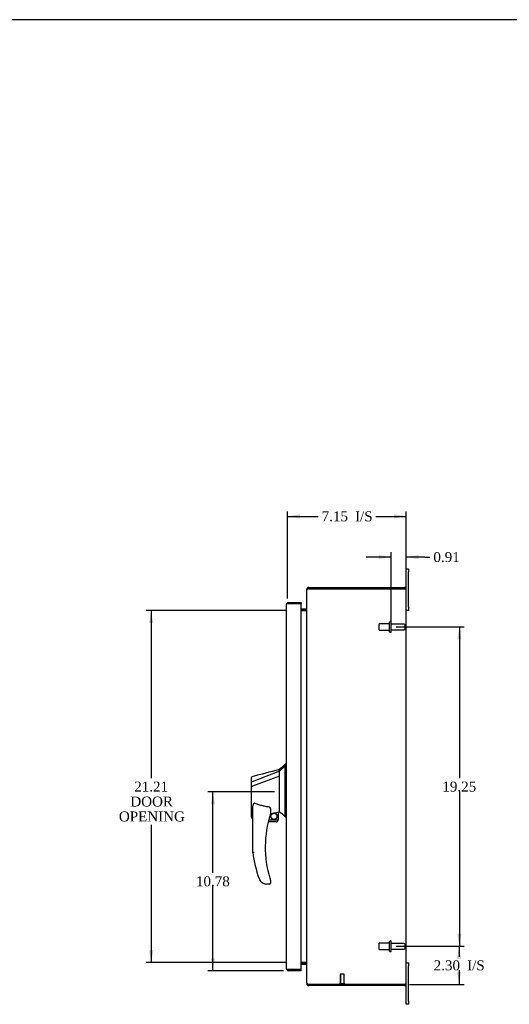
# Model space of a CAD drawing. Header units: inches. Extents: x 1 to 150, y -1 to 99.
# Tile 5 of 10: x 57 to 86, y 40 to 99. Entities that reach past the tile are written whole.
import ezdxf
from ezdxf.enums import TextEntityAlignment as Align
from ezdxf.lldxf.tags import DXFTag

# ---------------------------------------------------------------- set-up
doc = ezdxf.new("R2010")
doc.units = ezdxf.units.IN
doc.header["$MEASUREMENT"] = 0
for name, color, linetype in [('COM48564', 7, 'Continuous'), ('COM70653-2', 7, 'Continuous'), ('Default', 7, 'Continuous'), ('FET07720', 7, 'Continuous'), ('HAN86294', 7, 'Continuous'), ('STD26089', 7, 'Continuous'), ('STD26258', 7, 'Continuous')]:
    doc.layers.add(name, color=color, linetype=linetype)
doc.styles.add('SEACAD_Times_New_Roman', font='times.ttf')
tags = doc.linetypes.add('HIDDEN2', pattern=[0.1875, 0.125, -0.0625]).pattern_tags.tags
tags[6:7] = [DXFTag(74, 4), DXFTag(75, 0), DXFTag(340, '0'), DXFTag(46, 0.0), DXFTag(50, 0.0), DXFTag(44, 0.0), DXFTag(45, 0.0)]
tags[4:5] = [DXFTag(74, 4), DXFTag(75, 0), DXFTag(340, '0'), DXFTag(46, 0.0), DXFTag(50, 0.0), DXFTag(44, 0.0), DXFTag(45, 0.0)]
doc.dimstyles.new('HAMMOND_(STH_-_120x80)', dxfattribs={"dimtxt": 0.6, "dimasz": 0.75, "dimexe": 0.3, "dimexo": 0.3, "dimgap": 0.15, "dimtad": 0, "dimtih": 1, "dimtoh": 1, "dimzin": 0, "dimdsep": 46, "dimtxsty": 'SEACAD_Times_New_Roman', "dimblk1": '_SE_FILLED', "dimblk2": '_SE_FILLED', "dimsah": 1, "dimcen": 0.3, "dimadec": 0, "dimazin": 0, "dimtfac": 0.8, "dimtofl": 0, "dimtmove": 0, "dimatfit": 3, "dimfxl": 1, "dimtolj": 1, "dimtzin": 0, "dimarcsym": 0})

# ---------------------------------------------------------------- blocks, each defined once
blk = doc.blocks.new('SE3')
at = {"layer": 'COM48564', "color": 7, "linetype": 'Continuous'}
for p, q in [((74.024, 65.153), (74.024, 65.106)), ((74.024, 65.153), (74.059, 65.153)), ((74.024, 41.416), (74.024, 65.106)), ((74.166, 65.261), (74.132, 65.261)), ((74.132, 65.189), (74.132, 65.261)), ((74.132, 65.189), (74.166, 65.189)), ((74.166, 65.261), (79.916, 65.261)), ((74.166, 65.189), (79.916, 65.189)), ((79.916, 65.189), (74.166, 65.189)), ((79.916, 65.189), (79.948, 65.189)), ((79.928, 65.189), (79.916, 65.189)), ((79.948, 65.256), (79.928, 65.189)), ((80.024, 41.369), (80.024, 65.153)), ((73.988, 63.958), (73.689, 63.958)), ((73.988, 63.886), (73.689, 63.886)), ((73.689, 63.868), (73.988, 63.868)), ((73.988, 63.868), (73.996, 63.868)), ((73.996, 63.959), (74.009, 63.894)), ((73.988, 42.654), (73.689, 42.654)), ((73.689, 42.636), (73.988, 42.636)), ((73.689, 42.564), (73.988, 42.564)), ((73.996, 42.654), (73.988, 42.654)), ((73.996, 42.563), (74.009, 42.628)), ((74.024, 41.416), (74.024, 41.369)), ((74.024, 41.369), (74.059, 41.369)), ((74.132, 41.333), (74.132, 41.261)), ((74.166, 41.333), (74.132, 41.333)), ((74.132, 41.261), (74.166, 41.261)), ((74.166, 41.333), (79.916, 41.333)), ((79.916, 41.333), (74.166, 41.333)), ((79.916, 41.261), (74.166, 41.261)), ((79.928, 41.333), (79.916, 41.333)), ((79.916, 41.333), (79.948, 41.333)), ((79.948, 41.266), (79.928, 41.333))]:
    blk.add_line(p, q, dxfattribs=at)
for centre, radius, start, end in [((74.132, 65.153), 0.108, 126.87957, 180), ((74.132, 65.153), 0.108, 90, 126.87955), ((74.16, 65.007), 0.178, 98.78807, 121.13149), ((74.132, 65.153), 0.036, 90, 126.87955), ((74.166, 65.089), 0.1, 90, 109.52472), ((79.916, 65.153), 0.108, 72.91006, 90), ((79.916, 65.153), 0.108, 18.10984, 72.91006), ((80.142, 64.393), 0.803, 98.76811, 102.74687), ((80.142, 64.395), 0.801, 98.79505, 102.77303), ((79.916, 65.153), 0.108, 0, 18.10984), ((73.988, 63.994), 0.036, 270, 281.86813), ((73.988, 63.994), 0.108, 270, 281.86813), ((73.988, 63.994), 0.036, 281.8682, 359.99993), ((73.874, 63.957), 0.151, 323.9353, 356.26644), ((73.988, 42.528), 0.108, 78.13187, 90), ((73.988, 42.528), 0.036, 78.13187, 90), ((73.874, 42.565), 0.151, 3.73356, 36.0647), ((73.988, 42.528), 0.036, 0.00007, 78.1318), ((74.132, 41.369), 0.108, 180.00004, 233.12041), ((74.16, 41.515), 0.178, 238.86851, 261.21193), ((74.132, 41.369), 0.108, 233.12045, 270), ((74.132, 41.369), 0.036, 233.12045, 270), ((74.166, 41.433), 0.1, 250.47528, 270), ((79.916, 41.369), 0.108, 270, 287.08994), ((79.916, 41.369), 0.108, 287.08994, 341.89016), ((80.142, 42.127), 0.801, 257.20608, 261.20495), ((80.142, 42.129), 0.803, 257.25313, 261.23189), ((79.916, 41.369), 0.108, 341.89016, 0)]:
    blk.add_arc(centre, radius, start, end, dxfattribs=at)
for centre, start_param, end_param in [((79.916, 65.153), 3.141593, 3.457669), ((79.916, 41.369), 2.825516, 3.141593)]:
    blk.add_ellipse(centre, major_axis=(-0.108, 0), ratio=0.996907, start_param=start_param, end_param=end_param, dxfattribs=at)
for points, knots in [([(74.024, 65.106), (74.024, 65.115), (74.028, 65.124), (74.043, 65.142), (74.054, 65.151), (74.068, 65.16)], [0, 0, 0, 0, 0.5, 0.5, 1, 1, 1, 1]), ([(79.948, 65.189), (79.951, 65.185), (79.954, 65.182), (79.962, 65.177), (79.966, 65.175), (79.973, 65.172), (79.977, 65.171), (79.985, 65.169), (79.988, 65.169), (79.998, 65.169), (80.004, 65.17), (80.011, 65.174), (80.013, 65.176), (80.017, 65.18), (80.018, 65.183), (80.019, 65.187)], [0, 0, 0, 0, 0.125, 0.125, 0.25, 0.25, 0.375, 0.375, 0.5, 0.5, 0.75, 0.75, 0.875, 0.875, 1, 1, 1, 1]), ([(74.068, 41.363), (74.054, 41.372), (74.043, 41.38), (74.028, 41.398), (74.024, 41.407), (74.024, 41.416)], [0, 0, 0, 0, 0.5, 0.5, 1, 1, 1, 1]), ([(80.019, 41.336), (80.018, 41.339), (80.017, 41.342), (80.013, 41.347), (80.011, 41.348), (80.007, 41.351), (80.004, 41.352), (79.998, 41.353), (79.995, 41.354), (79.985, 41.354), (79.977, 41.352), (79.966, 41.347), (79.962, 41.345), (79.954, 41.34), (79.951, 41.337), (79.948, 41.333)], [0, 0, 0, 0, 0.125, 0.125, 0.25, 0.25, 0.375, 0.375, 0.5, 0.5, 0.75, 0.75, 0.875, 0.875, 1, 1, 1, 1])]:
    blk.add_open_spline(points, degree=3, knots=knots, dxfattribs=at)
at = {"layer": 'COM70653-2', "color": 7, "linetype": 'Continuous'}
for p, q in [((72.814, 42.267), (72.814, 64.256)), ((72.821, 64.292), (72.922, 64.292)), ((72.922, 64.292), (72.821, 64.292)), ((72.922, 64.364), (73.689, 64.364)), ((72.922, 64.292), (73.689, 64.292)), ((73.689, 64.292), (72.922, 64.292)), ((73.689, 64.364), (73.689, 64.292)), ((73.689, 42.231), (73.689, 64.292)), ((72.821, 42.231), (72.922, 42.231)), ((72.922, 42.231), (72.821, 42.231)), ((73.689, 42.231), (72.922, 42.231)), ((72.922, 42.231), (73.689, 42.231)), ((73.689, 42.159), (72.922, 42.159)), ((73.689, 42.159), (73.689, 42.231))]:
    blk.add_line(p, q, dxfattribs=at)
for centre, start, end in [((72.922, 64.256), 160.52878, 180), ((72.922, 64.256), 90, 160.52878), ((72.922, 42.267), 180, 199.47122), ((72.922, 42.267), 199.47122, 270)]:
    blk.add_arc(centre, 0.108, start, end, dxfattribs=at)
for centre, start_param, end_param in [((72.922, 64.256), 2.801756, 3.141593), ((72.922, 42.267), 3.141593, 3.48143)]:
    blk.add_ellipse(centre, major_axis=(0.108, 0), ratio=0.997813, start_param=start_param, end_param=end_param, dxfattribs=at)
at = {"layer": 'FET07720', "color": 7, "linetype": 'Continuous'}
for p, q in [((80.024, 66.199), (80.024, 66.386)), ((80.024, 66.386), (80.149, 66.386)), ((80.024, 65.153), (80.024, 66.199)), ((80.149, 66.386), (80.149, 66.199)), ((80.149, 64.074), (80.149, 66.199)), ((80.149, 63.886), (80.024, 63.886)), ((80.149, 64.074), (80.149, 63.886)), ((80.024, 42.636), (80.149, 42.636)), ((80.149, 42.636), (80.149, 42.449)), ((80.149, 40.324), (80.149, 42.449)), ((80.024, 40.324), (80.024, 41.369)), ((80.024, 40.136), (80.024, 40.324)), ((80.149, 40.136), (80.024, 40.136)), ((80.149, 40.324), (80.149, 40.136))]:
    blk.add_line(p, q, dxfattribs=at)
at = {"layer": 'HAN86294', "color": 7, "linetype": 'Continuous'}
for p, q in [((72.734, 54.611), (72.734, 54.509)), ((72.814, 54.611), (72.734, 54.611)), ((72.379, 54.199), (70.744, 53.543)), ((72.379, 54.199), (72.379, 54.311)), ((72.379, 54.052), (72.379, 54.199)), ((72.379, 53.959), (72.379, 54.052)), ((72.734, 54.45), (72.734, 54.509)), ((72.734, 54.363), (72.734, 54.45)), ((72.734, 51.873), (72.734, 54.363)), ((70.699, 53.518), (70.699, 53.815)), ((70.699, 53.284), (70.699, 53.518)), ((72.379, 53.885), (70.756, 53.282)), ((72.379, 53.885), (72.379, 53.959)), ((72.379, 52), (72.379, 53.885)), ((70.699, 51.412), (70.699, 53.284)), ((70.754, 53.282), (70.756, 53.282)), ((70.779, 49.278), (70.779, 51.949)), ((71.839, 51.868), (71.839, 51.605)), ((71.839, 51.619), (71.967, 51.648)), ((72.05, 51.667), (72.284, 51.722)), ((72.314, 51.726), (72.314, 51.261)), ((72.315, 51.725), (72.379, 51.741)), ((72.379, 51.854), (72.379, 52)), ((72.379, 51.741), (72.379, 51.854)), ((72.734, 51.468), (72.734, 51.873)), ((70.774, 51.353), (70.779, 51.355)), ((72.189, 51.136), (71.709, 51.136)), ((71.741, 51.261), (72.314, 51.261)), ((72.734, 51.443), (72.734, 51.468)), ((72.734, 51.441), (72.814, 51.441)), ((71.839, 47.624), (71.839, 47.446)), ((71.342, 47.476), (71.341, 47.474)), ((71.779, 47.386), (71.625, 47.386))]:
    blk.add_line(p, q, dxfattribs=at)
blk.add_circle((72.053, 51.465), 0.188, dxfattribs=at)
for centre, radius, start, end in [((56.35, 73.639), 25.11, 309.66938, 310.72993), ((-234.206, 1195.489), 1181.644, 284.955709, 285.037832), ((70.759, 53.815), 0.06, 105.32395, 180.00016), ((70.744, 53.642), 0.361, 262.90649, 271.52325), ((72.053, 51.465), 0.202, 115.2676, 90.89564), ((71.791, 52.593), 0.961, 280.53162, 285.63162), ((57.596, 33.887), 23.18, 49.22541, 50.37426), ((77.943, 49.615), 6.417, 162.10501, 197.01016), ((71.779, 51.605), 0.06, 342.10501, 0), ((72.189, 51.261), 0.125, 270, 310.5358), ((72.189, 51.261), 0.125, 310.5358, 346.11346), ((72.189, 51.261), 0.125, 346.11346, 0), ((78.12, 50.214), 7.4, 187.26095, 199.71455), ((71.625, 47.886), 0.5, 199.71455, 235.43766), ((71.779, 47.624), 0.06, 0, 17.89499), ((71.625, 47.886), 0.5, 235.43766, 270), ((71.779, 47.446), 0.06, 270, 0)]:
    blk.add_arc(centre, radius, start, end, dxfattribs=at)
blk.add_ellipse((70.759, 51.412), major_axis=(0.06, 0), ratio=0.999979, start_param=3.141468, end_param=4.950188, dxfattribs=at)
blk.add_open_spline([(72.734, 54.509), (72.616, 54.406), (72.498, 54.302), (72.379, 54.199)], degree=3, dxfattribs=at)
for points, knots in [([(70.744, 53.543), (70.731, 53.542), (70.72, 53.539), (70.704, 53.53), (70.699, 53.524), (70.699, 53.518)], [0, 0, 0, 0, 0.5, 0.5, 1, 1, 1, 1]), ([(70.779, 51.949), (70.779, 52.006), (70.783, 52.064), (70.798, 52.149), (70.804, 52.178), (70.819, 52.218), (70.825, 52.232), (70.837, 52.25), (70.842, 52.255), (70.854, 52.263), (70.862, 52.264), (70.869, 52.261)], [0, 0, 0, 0, 0.5, 0.5, 0.75, 0.75, 0.875, 0.875, 0.9375, 0.9375, 1, 1, 1, 1]), ([(71.779, 52.023), (71.701, 52.034), (71.624, 52.046), (71.469, 52.076), (71.392, 52.093), (71.24, 52.132), (71.165, 52.155), (71.016, 52.204), (70.942, 52.232), (70.869, 52.261)], [0, 0, 0, 0, 0.25, 0.25, 0.5, 0.5, 0.75, 0.75, 1, 1, 1, 1]), ([(71.779, 52.023), (71.783, 52.022), (71.787, 52.021), (71.794, 52.017), (71.796, 52.014), (71.804, 52.006), (71.808, 52), (71.816, 51.987), (71.819, 51.98), (71.824, 51.967), (71.826, 51.96), (71.832, 51.939), (71.835, 51.925), (71.838, 51.904), (71.838, 51.897), (71.839, 51.883), (71.839, 51.875), (71.839, 51.868)], [0, 0, 0, 0, 0.0625, 0.0625, 0.125, 0.125, 0.25, 0.25, 0.375, 0.375, 0.5, 0.5, 0.75, 0.75, 0.875, 0.875, 1, 1, 1, 1]), ([(72.284, 51.722), (72.288, 51.723), (72.292, 51.724), (72.299, 51.725), (72.303, 51.726), (72.311, 51.727), (72.314, 51.727), (72.314, 51.726)], [0, 0, 0, 0, 0.25, 0.25, 0.5, 0.5, 1, 1, 1, 1]), ([(70.869, 49.284), (70.864, 49.284), (70.858, 49.283), (70.846, 49.283), (70.84, 49.282), (70.824, 49.281), (70.814, 49.281), (70.802, 49.28), (70.798, 49.28), (70.791, 49.279), (70.789, 49.279), (70.784, 49.279), (70.782, 49.279), (70.78, 49.278), (70.779, 49.278), (70.779, 49.278)], [0, 0, 0, 0, 0.125, 0.125, 0.25, 0.25, 0.5, 0.5, 0.625, 0.625, 0.75, 0.75, 0.875, 0.875, 1, 1, 1, 1]), ([(71.807, 47.737), (71.812, 47.72), (71.817, 47.703), (71.826, 47.677), (71.828, 47.669), (71.832, 47.657), (71.833, 47.653), (71.835, 47.648), (71.835, 47.646), (71.836, 47.644), (71.837, 47.643), (71.837, 47.643)], [0, 0, 0, 0, 0.5, 0.5, 0.75, 0.75, 0.875, 0.875, 0.9375, 0.9375, 1, 1, 1, 1])]:
    blk.add_open_spline(points, degree=3, knots=knots, dxfattribs=at)
at = {"layer": 'STD26089', "color": 7, "linetype": 'HIDDEN2'}
for p, q in [((78.39, 62.699), (78.39, 63.074)), ((79.015, 63.074), (78.39, 63.074)), ((79.015, 62.591), (79.015, 63.181)), ((79.085, 63.211), (79.045, 63.211)), ((79.115, 62.591), (79.115, 63.181)), ((79.892, 63.052), (79.115, 63.052)), ((79.952, 62.78), (79.952, 62.992)), ((78.39, 62.699), (79.015, 62.699)), ((79.045, 62.561), (79.085, 62.561)), ((79.115, 62.72), (79.892, 62.72)), ((79.015, 43.341), (79.015, 43.931)), ((79.085, 43.961), (79.045, 43.961)), ((79.115, 43.341), (79.115, 43.931)), ((78.39, 43.449), (78.39, 43.824)), ((79.015, 43.824), (78.39, 43.824)), ((78.39, 43.449), (79.015, 43.449)), ((79.892, 43.802), (79.115, 43.802)), ((79.115, 43.47), (79.892, 43.47)), ((79.952, 43.53), (79.952, 43.742)), ((79.045, 43.311), (79.085, 43.311))]:
    blk.add_line(p, q, dxfattribs=at)
for centre, radius, start, end in [((79.045, 63.181), 0.03, 90, 180), ((79.085, 63.181), 0.03, 0, 90), ((79.892, 62.992), 0.06, 0, 90), ((79.045, 62.591), 0.03, 180, 270), ((79.085, 62.591), 0.03, 270, 0), ((79.892, 62.78), 0.06, 270, 0), ((79.045, 43.931), 0.03, 90, 180), ((79.085, 43.931), 0.03, 0, 90), ((79.045, 43.341), 0.03, 180, 270), ((79.085, 43.341), 0.03, 270, 0), ((79.892, 43.742), 0.06, 0, 90), ((79.892, 43.53), 0.06, 270, 0)]:
    blk.add_arc(centre, radius, start, end, dxfattribs=at)
at = {"layer": 'STD26258', "color": 7, "linetype": 'HIDDEN2'}
for p, q in [((76.281, 41.958), (76.031, 41.958)), ((76.031, 41.958), (76.031, 41.364)), ((76.062, 41.958), (76.062, 41.364)), ((76.251, 41.958), (76.251, 41.364)), ((76.281, 41.364), (76.281, 41.958)), ((76.313, 41.364), (76, 41.364)), ((76, 41.364), (76, 41.333)), ((76.313, 41.333), (76.313, 41.364))]:
    blk.add_line(p, q, dxfattribs=at)
at = {"layer": 'STD26258', "color": 7, "linetype": 'Continuous'}
for p, q in [((76, 41.333), (76, 41.333)), ((76.313, 41.333), (76.313, 41.333))]:
    blk.add_line(p, q, dxfattribs=at)
blk = doc.blocks.new('DMBLK7293')
at = {"layer": 'Default', "linetype": 'Continuous'}
for points in [[(83.342, 62.136), (83.217, 62.886), (83.092, 62.136)], [(83.342, 44.386), (83.092, 44.386), (83.217, 43.636)]]:
    blk.add_hatch(color=7, dxfattribs=at).paths.add_polyline_path(points)
at = {"layer": 'Default', "color": 7, "linetype": 'Continuous'}
for p, q in [((79.415, 62.886), (83.517, 62.886)), ((83.217, 62.886), (83.217, 53.771)), ((83.217, 52.961), (83.217, 43.636)), ((79.415, 43.636), (83.517, 43.636))]:
    blk.add_line(p, q, dxfattribs=at)
at = {"layer": 'Default', "color": 7, "linetype": 'Continuous', "style": 'SEACAD_Times_New_Roman'}
blk.add_text('19.25', height=0.6, dxfattribs=at).set_placement((82.193, 53.561), align=Align.TOP_LEFT)
blk = doc.blocks.new('_SE_FILLED')
at = {"color": 0}
blk.add_line((0, 0), (-1, 0), dxfattribs=at)
blk.add_solid([(0, 0), (-1, -0.1665), (-1, 0.1665), (0, 0)], dxfattribs=at)
blk = doc.blocks.new('DMBLK7294')
at = {"layer": 'Default', "linetype": 'Continuous'}
for points in [[(83.325, 42.886), (83.2, 43.636), (83.075, 42.886)], [(83.325, 42.083), (83.075, 42.083), (83.2, 41.333)]]:
    blk.add_hatch(color=7, dxfattribs=at).paths.add_polyline_path(points)
at = {"layer": 'Default', "color": 7, "linetype": 'Continuous'}
for p, q in [((79.415, 43.636), (83.5, 43.636)), ((83.2, 43.636), (83.2, 42.995)), ((83.2, 42.185), (83.2, 41.333)), ((80.216, 41.333), (83.5, 41.333))]:
    blk.add_line(p, q, dxfattribs=at)
at = {"layer": 'Default', "color": 7, "linetype": 'Continuous', "style": 'SEACAD_Times_New_Roman'}
for s, p in [('2.30', (81.674, 42.785)), ('I/S', (83.687, 42.785))]:
    blk.add_text(s, height=0.6, dxfattribs=at).set_placement(p, align=Align.TOP_LEFT)
blk = doc.blocks.new('DMBLK7302')
at = {"layer": 'Default', "linetype": 'Continuous'}
for points in [[(64.535, 63.118), (64.785, 63.118), (64.66, 63.868)], [(64.535, 43.404), (64.66, 42.654), (64.785, 43.404)]]:
    blk.add_hatch(color=7, dxfattribs=at).paths.add_polyline_path(points)
at = {"layer": 'Default', "color": 7, "linetype": 'Continuous'}
for p, q in [((72.821, 63.868), (64.36, 63.868)), ((64.66, 63.868), (64.66, 53.771)), ((64.66, 50.951), (64.66, 42.654)), ((72.821, 42.654), (64.36, 42.654))]:
    blk.add_line(p, q, dxfattribs=at)
at = {"layer": 'Default', "color": 7, "linetype": 'Continuous', "style": 'SEACAD_Times_New_Roman'}
for s, p in [('21.21', (63.636, 53.561)), ('DOOR', (63.401, 52.661)), ('OPENING', (62.712, 51.761))]:
    blk.add_text(s, height=0.6, dxfattribs=at).set_placement(p, align=Align.TOP_LEFT)
blk = doc.blocks.new('DMBLK7308')
at = {"layer": 'Default', "linetype": 'Continuous'}
for points in [[(73.622, 69.678), (72.872, 69.553), (73.622, 69.428)], [(79.274, 69.678), (79.274, 69.428), (80.024, 69.553)]]:
    blk.add_hatch(color=7, dxfattribs=at).paths.add_polyline_path(points)
at = {"layer": 'Default', "color": 7, "linetype": 'Continuous'}
for p, q in [((72.872, 64.592), (72.872, 69.853)), ((72.872, 69.553), (74.713, 69.553)), ((78.183, 69.553), (80.024, 69.553)), ((80.024, 65.453), (80.024, 69.853))]:
    blk.add_line(p, q, dxfattribs=at)
at = {"layer": 'Default', "color": 7, "linetype": 'Continuous', "style": 'SEACAD_Times_New_Roman'}
for s, p in [('7.15', (74.923, 69.853)), ('I/S', (76.935, 69.853))]:
    blk.add_text(s, height=0.6, dxfattribs=at).set_placement(p, align=Align.TOP_LEFT)
blk = doc.blocks.new('DMBLK7309')
at = {"layer": 'Default', "linetype": 'Continuous'}
for points in [[(78.365, 67.224), (78.365, 66.974), (79.115, 67.099)], [(80.774, 67.224), (80.024, 67.099), (80.774, 66.974)]]:
    blk.add_hatch(color=7, dxfattribs=at).paths.add_polyline_path(points)
at = {"layer": 'Default', "color": 7, "linetype": 'Continuous'}
for p, q in [((79.115, 67.099), (77.615, 67.099)), ((79.115, 63.186), (79.115, 67.399)), ((80.024, 65.453), (80.024, 67.399)), ((81.144, 67.099), (80.024, 67.099)), ((81.144, 67.099), (81.444, 67.099))]:
    blk.add_line(p, q, dxfattribs=at)
at = {"layer": 'Default', "color": 7, "linetype": 'Continuous', "style": 'SEACAD_Times_New_Roman'}
blk.add_text('0.91', height=0.6, dxfattribs=at).set_placement((81.654, 67.399), align=Align.TOP_LEFT)
blk = doc.blocks.new('DMBLK7314')
at = {"layer": 'Default', "linetype": 'Continuous'}
for points in [[(68.252, 52.193), (68.502, 52.193), (68.377, 52.943)], [(68.252, 42.909), (68.377, 42.159), (68.502, 42.909)]]:
    blk.add_hatch(color=7, dxfattribs=at).paths.add_polyline_path(points)
at = {"layer": 'Default', "color": 7, "linetype": 'Continuous'}
for p, q in [((72.079, 52.943), (68.077, 52.943)), ((68.377, 48.061), (68.377, 52.943)), ((68.377, 42.159), (68.377, 47.251)), ((72.622, 42.159), (68.077, 42.159))]:
    blk.add_line(p, q, dxfattribs=at)
at = {"layer": 'Default', "color": 7, "linetype": 'Continuous', "style": 'SEACAD_Times_New_Roman'}
blk.add_text('10.78', height=0.6, dxfattribs=at).set_placement((67.353, 47.851), align=Align.TOP_LEFT)
blk = doc.blocks.new('BORDER')
at = {"layer": 'Default', "color": 7, "linetype": 'Continuous'}
blk.add_line((0, 27.86), (-41.86, 27.86), dxfattribs=at)

msp = doc.modelspace()

# ---------------------------------------------------------------- block references
at = {"layer": 'Default', "color": 7, "xscale": 3.56, "yscale": 3.56, "zscale": 3.56}
msp.add_blockref('BORDER', (149.664, 0.311), dxfattribs=at)
at = {"layer": 'Default'}
msp.add_blockref('SE3', (0, 0), dxfattribs=at)

# ---------------------------------------------------------------- dimensions: what is measured, and where the dimension line sits
at = {"layer": 'Default', "color": 7, "linetype": 'Continuous'}
dim = msp.add_linear_dim(base=(80.024, 69.553), p1=(72.872, 64.292), p2=(80.024, 65.153), text='\\A1;<> I/S', dimstyle='HAMMOND_(STH_-_120x80)', dxfattribs=at)
dim.commit()
dim.dimension.update_dxf_attribs({"geometry": 'DMBLK7308', "text_midpoint": (76.448, 69.553), "dimtype": 160})
dim = msp.add_linear_dim(base=(79.115, 67.099), p1=(80.024, 65.153), p2=(79.115, 62.886), text='\\A1;<>', dimstyle='HAMMOND_(STH_-_120x80)', override={"dimtmove": 1}, dxfattribs=at)
dim.commit()
dim.dimension.update_dxf_attribs({"geometry": 'DMBLK7309', "text_midpoint": (81.444, 67.099), "dimtype": 160})
for base, p1, p2, angle, text, picture, middle, dimtype in [((64.66, 63.868), (73.988, 63.868), (73.988, 42.654), 270, '\\A1;<>\\PDOOR\\XOPENING', 'DMBLK7302', (64.66, 53.261), 161), ((83.217, 62.886), (79.115, 62.886), (79.115, 43.636), 270, '\\A1;<>', 'DMBLK7293', (83.217, 53.261), 161), ((68.377, 52.943), (72.922, 42.159), (72.379, 52.943), 90, '\\A1;<>', 'DMBLK7314', (68.377, 47.551), 160), ((83.2, 41.333), (79.115, 43.636), (79.916, 41.333), 90, '\\A1;<> I/S', 'DMBLK7294', (83.2, 42.485), 160)]:
    dim = msp.add_linear_dim(base=base, p1=p1, p2=p2, angle=angle, text=text, dimstyle='HAMMOND_(STH_-_120x80)', dxfattribs=at)
    dim.commit()
    dim.dimension.update_dxf_attribs({"geometry": picture, "text_midpoint": middle, "dimtype": dimtype})

doc.saveas('drawing.dxf')
